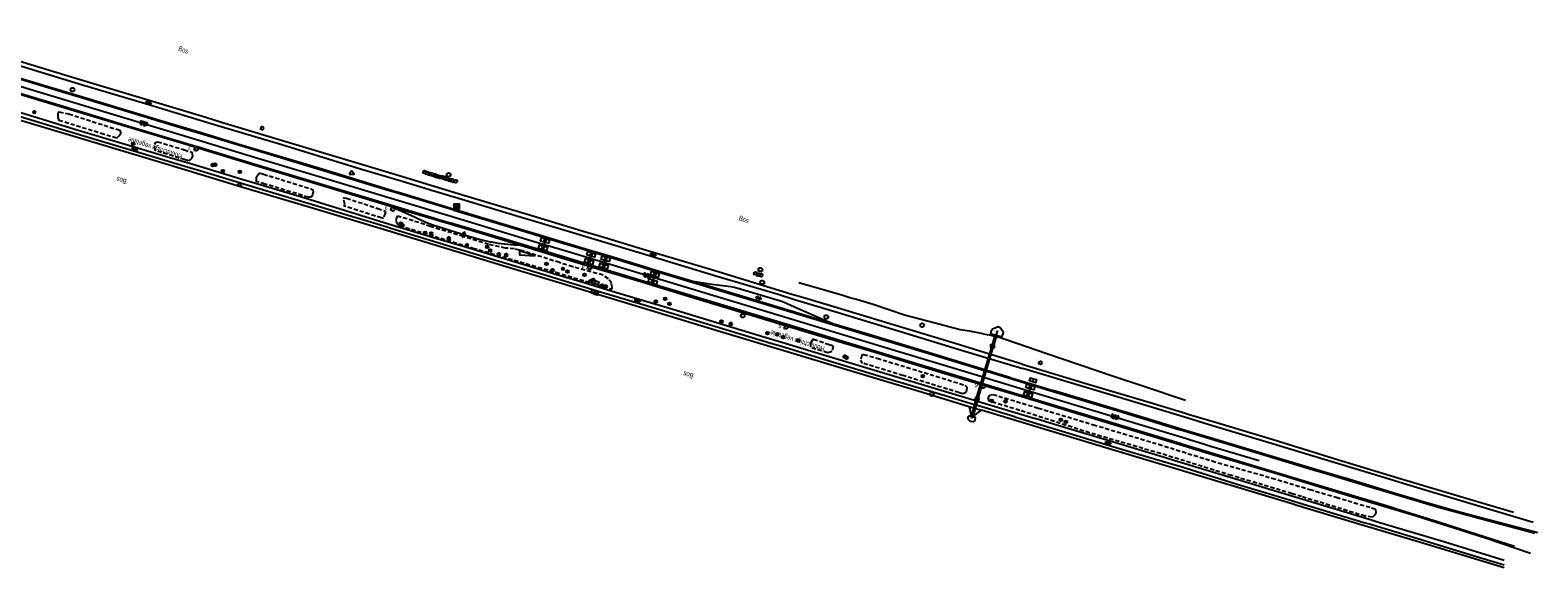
# Model space of a CAD drawing. Header units: metres. Extents: x 814 to 237605, y 2086 to 808797.
# Tile 18 of 57: x 122134 to 122868, y 398818 to 399080. Entities that reach past the tile are written whole.
import ezdxf

# ---------------------------------------------------------------- set-up
doc = ezdxf.new("R2010")
doc.units = ezdxf.units.M
doc.linetypes.add('Houtwal', pattern=[3, 2, -1])
doc.layers.get('0').update_dxf_attribs({"linetype": 'CONTINUOUS'})
for name, color, linetype in [('2602', 126, 'CONTINUOUS'), ('4401', 7, 'CONTINUOUS'), ('4411', 7, 'CONTINUOUS'), ('4504', 7, 'CONTINUOUS'), ('B-AF-CULT-GD', 74, 'Hekwerk'), ('B-AF-FRAST-GD', 47, 'Raster'), ('B-AF-HOUT-GD', 74, 'Houtwal'), ('B-AS-HECT-GD', 9, 'CONTINUOUS'), ('B-BB-BORD-GD', 8, 'CONTINUOUS'), ('B-BP-BOOM-GD', 74, 'CONTINUOUS'), ('B-BW-SIGN-GD', 8, 'CONTINUOUS'), ('B-BW-WEGW-GD', 8, 'CONTINUOUS'), ('B-MK-ASSTRP-GD', 121, 'CONTINUOUS'), ('B-MK-STRP-GD', 121, 'CONTINUOUS'), ('B-OB-OVER-GD', 8, 'CONTINUOUS'), ('B-OB-WEGEN-GD', 8, 'CONTINUOUS'), ('B-TE-OND-GD', 8, 'CONTINUOUS'), ('B-TR-TALB-GD', 72, 'CONTINUOUS'), ('B-TR-TALO-GD', 72, 'CONTINUOUS'), ('B-VH-FPAD-GD', 13, 'CONTINUOUS'), ('B-VH-HALT-GD', 13, 'CONTINUOUS'), ('B-VH-HFDR-GD', 13, 'CONTINUOUS'), ('B-VR-TELK-GD', 214, 'CONTINUOUS'), ('B-VR-TELLUS-GD', 214, 'CONTINUOUS'), ('B-WT-DUIKER-GD', 134, 'CONTINUOUS'), ('B-WT-KOLK-GD', 213, 'CONTINUOUS'), ('L-AR-SYMB-GD', 8, 'CONTINUOUS')]:
    doc.layers.add(name, color=color, linetype=linetype)
doc.linetypes.add('Hekwerk', pattern='A,4,-1,[1,dgnlstyle.shx,S=0.004,R=0,X=0,Y=0],-1', length=6)
doc.linetypes.add('Raster', pattern='A,4,-1,[1,dgnlstyle.shx,S=0.004,R=0,X=0,Y=0],-1', length=6)

# ---------------------------------------------------------------- blocks, each defined once
blk = doc.blocks.new('2901')
for radius in [0.27, 0.18, 0.09]:
    blk.add_circle((0, 0), radius)
blk = doc.blocks.new('3001')
blk.add_line((-0.3, 0), (-0.3, -0.35))
blk.add_circle((0, 0), 0.3)
blk = doc.blocks.new('GV6', base_point=(119086.285987, 398817.713883))
at = {"layer": '4411'}
for points in [[(119086.285987, 398817.682633, 0), (119086.442237, 398817.807633, 0)], [(119086.285987, 398817.745133, 0), (119086.442237, 398817.620133, 0)], [(119086.348487, 398817.620133, 0), (119086.598487, 398817.807633, 0)], [(119086.348487, 398817.807633, 0), (119086.598487, 398817.620133, 0)], [(119086.504737, 398817.807633, 0), (119086.660987, 398817.682633, 0)], [(119086.504737, 398817.620133, 0), (119086.660987, 398817.745133, 0)]]:
    blk.add_polyline3d(points, dxfattribs=at)
blk = doc.blocks.new('2202')
for p, q in [((-0.35, 0), (-0.5, 0)), ((0, 0.35), (0, 0.5)), ((0.35, 0), (0.5, 0)), ((0, -0.35), (0, -0.5))]:
    blk.add_line(p, q)
blk.add_circle((0, 0), 0.35)
blk = doc.blocks.new('GV4', base_point=(119086.285987, 398817.713883))
at = {"layer": '4401'}
for points in [[(119086.285987, 398817.745133, 0), (119086.379737, 398817.807633, 0)], [(119086.285987, 398817.651383, 0), (119086.535987, 398817.807633, 0)], [(119086.285987, 398817.807633, 0), (119086.598487, 398817.620133, 0)], [(119086.285987, 398817.713883, 0), (119086.442237, 398817.620133, 0)], [(119086.348487, 398817.620133, 0), (119086.660987, 398817.807633, 0)], [(119086.410987, 398817.807633, 0), (119086.660987, 398817.651383, 0)], [(119086.504737, 398817.620133, 0), (119086.660987, 398817.713883, 0)], [(119086.567237, 398817.807633, 0), (119086.660987, 398817.745133, 0)]]:
    blk.add_polyline3d(points, dxfattribs=at)
blk = doc.blocks.new('2401')
blk.add_circle((0, 0), 0.375)
blk = doc.blocks.new('2402')
for q in [(0, 0.49), (-0.5, -0.01), (0.5, -0.01), (0, -0.51)]:
    blk.add_line((0, -0.01), q)
at = {"flags": 128}
blk.add_lwpolyline([(0, -0.51), (-0.5, -0.51), (-0.5, -0.01), (-0.5, 0.49), (0, 0.49), (0.5, 0.49), (0.5, -0.01), (0.5, -0.51)], close=True, dxfattribs=at)
for points in [[(-0.35, 0.34), (0, -0.01), (0.36, -0.37)], [(0.36, 0.34), (0, -0.01), (-0.35, -0.37)]]:
    blk.add_lwpolyline(points, dxfattribs=at)
blk = doc.blocks.new('2301')
at = {"flags": 128}
blk.add_lwpolyline([(-0.5, -0.27), (0.5, -0.27), (0, 0.43), (-0.5, -0.27)], dxfattribs=at)
blk = doc.blocks.new('2601')
blk.add_line((0, -0.31), (0, 0.31))
at = {"flags": 128}
blk.add_lwpolyline([(0, -0.31), (-0.62, -0.31), (-0.62, 0.31), (0, 0.31), (0.62, 0.31), (0.62, -0.31)], close=True, dxfattribs=at)
blk = doc.blocks.new('2602', base_point=(119086.285987, 398817.713883))
at = {"layer": '2602'}
for points in [[(119086.285987, 398817.713883, 0), (119085.785987, 398818.213883, 0), (119083.985987, 398818.213883, 0), (119083.985987, 398819.713883, 0), (119085.785987, 398819.713883, 0), (119085.785987, 398818.213883, 0)], [(119090.035987, 398817.713883, 0), (119089.535987, 398818.213883, 0), (119087.735987, 398818.213883, 0), (119087.735987, 398819.713883, 0), (119089.535987, 398819.713883, 0), (119089.535987, 398818.213883, 0)], [(119086.285987, 398817.713883, 0), (119085.785987, 398817.214122, 0), (119085.785987, 398815.713883, 0), (119083.985987, 398815.713883, 0), (119083.985987, 398817.213883, 0), (119085.785987, 398817.214122, 0)], [(119090.510987, 398817.713883, 0), (119090.035987, 398817.713883, 0), (119086.285987, 398817.713883, 0)], [(119090.035987, 398817.713883, 0), (119089.535987, 398817.213883, 0), (119089.535987, 398815.713883, 0), (119087.735987, 398815.713883, 0), (119087.735987, 398817.213883, 0), (119089.535987, 398817.213883, 0)]]:
    blk.add_polyline3d(points, dxfattribs=at)
blk = doc.blocks.new('3002')
for p, q in [((-0.38, 0), (-0.38, -0.35)), ((0.38, 0), (0.38, -0.35))]:
    blk.add_line(p, q)
blk.add_circle((0, 0), 0.375)
blk = doc.blocks.new('3602')
at = {"flags": 128}
blk.add_lwpolyline([(-0.31, 0), (-0.31, 0.31), (0, 0.31), (0.31, 0.31), (0.31, 0), (0.31, -0.31), (0, -0.31), (-0.31, -0.31)], close=True, dxfattribs=at)

msp = doc.modelspace()

# ---------------------------------------------------------------- linework, layer by layer
at = {"layer": 'B-AF-CULT-GD'}
msp.add_lwpolyline([(122246.033219, 399010.00254), (122245.417, 399009.634), (122244.158, 399007.778), (122244.170284, 399005.947373)], dxfattribs=at)
msp.add_lwpolyline([(122379.888, 398969.75), (122372.298, 398972.141), (122372.298, 398970.194)], close=True, dxfattribs=at)
at = {"layer": 'B-AF-FRAST-GD'}
for points in [[(122074.237776, 399052.50403), (122102.264625, 399043.963802), (122134.304729, 399034.285497)], [(122134.304729, 399034.285497), (122167.893064, 399024.319973), (122201.951904, 399013.996076), (122236.557615, 399003.526148), (122270.420132, 398993.35387), (122306.076375, 398982.626524), (122337.521923, 398973.096859)], [(122337.521923, 398973.096859), (122365.805445, 398964.512673), (122387.824665, 398957.842473), (122402.253313, 398953.471657), (122432.292936, 398944.350284), (122467.997981, 398933.555138), (122504.228292, 398922.694426), (122536.44423, 398912.954282), (122566.776661, 398903.727111), (122591.1151, 398896.378603)], [(122598.027004, 398931.790095), (122591.34048, 398932.940092), (122586.842937, 398933.713835), (122573.988823, 398937.021893), (122559.713883, 398940.797847), (122544.434978, 398945.962962), (122536.266906, 398948.394087), (122533.116055, 398949.306038), (122529.650045, 398950.30218), (122522.387964, 398952.424851), (122508.307857, 398956.479084)], [(122598.027004, 398931.790095), (122600.933103, 398931.224969), (122601.546253, 398931.066999), (122606.872659, 398929.694726), (122607.690034, 398929.48414), (122615.370838, 398926.835087), (122628.445862, 398922.371071), (122661.447091, 398911.141184), (122675.274996, 398906.54194), (122696.53411, 398899.374854)], [(122591.1151, 398896.378603), (122593.825697, 398895.560208), (122597.116543, 398894.566622)], [(122591.1151, 398896.378603), (122592.091126, 398891.957056), (122592.705139, 398891.749064), (122593.216164, 398891.575959), (122594.707474, 398892.719439), (122597.116543, 398894.566622)], [(122851.622416, 398817.713883), (122810.417725, 398830.152255), (122779.162167, 398839.567553), (122750.234543, 398848.304104), (122748.904383, 398848.703638), (122718.701078, 398857.775655), (122686.922116, 398867.385414), (122656.101299, 398876.715776), (122624.449743, 398886.211541), (122597.116543, 398894.566622)]]:
    msp.add_lwpolyline(points, dxfattribs=at)
at = {"layer": 'B-AF-HOUT-GD'}
for points in [[(122148.251, 399039.84), (122147.632439, 399038.795573), (122147.632439, 399037.074992), (122147.995639, 399035.709359)], [(122148.251, 399039.84), (122152.940122, 399038.812098), (122177.790105, 399030.853989)], [(122170.083163, 399028.878239), (122147.995639, 399035.709359)], [(122176.140771, 399027.025751), (122170.083163, 399028.878239)], [(122177.790105, 399030.853989), (122178.166457, 399029.358911), (122177.596975, 399028.242727), (122176.140771, 399027.025751)], [(122211.123072, 399015.952248), (122209.516106, 399016.438749), (122194.976984, 399021.067037), (122194.754646, 399023.933278), (122195.126646, 399024.872278), (122196.113948, 399025.283766)], [(122196.113948, 399025.283766), (122209.165183, 399021.331918), (122212.82179, 399020.20826)], [(122212.82179, 399020.20826), (122213.145, 399018.248), (122212.440987, 399016.950669), (122211.123072, 399015.952248)], [(122246.033219, 399010.00254), (122247.646687, 399009.506729), (122270.792661, 399002.308351), (122271.649105, 399001.878452), (122271.942658, 399000.858468), (122271.585775, 398999.428701), (122271.225539, 398998.783108), (122270.829914, 398998.334956), (122270.283041, 398998.216119), (122269.566295, 398998.253), (122248.398823, 399004.667204), (122244.170284, 399005.947373)], [(122515.458, 398929.074), (122515.075, 398928.913), (122513.945579, 398927.15244), (122514.023942, 398924.953052)], [(122522.387305, 398922.51269), (122514.023942, 398924.953052)], [(122515.458, 398929.074), (122522.629363, 398926.676762), (122524.17283, 398926.231677)], [(122524.17283, 398926.231677), (122524.945, 398925.549), (122524.319, 398923.167), (122523.561, 398922.859), (122522.387305, 398922.51269)], [(122539.843844, 398921.712676), (122538.924, 398921.277), (122538.315, 398918.937), (122539.260573, 398917.445101)], [(122539.843844, 398921.712676), (122546.384049, 398919.826698), (122572.142942, 398911.939141), (122589.121697, 398906.698402), (122589.972554, 398905.759629), (122589.875696, 398904.319059), (122589.684961, 398903.527808), (122589.22228, 398902.925428), (122588.286487, 398902.491059), (122586.306123, 398903.061774), (122558.999745, 398911.394131), (122539.260573, 398917.445101)]]:
    msp.add_lwpolyline(points, dxfattribs=at)
for points in [[(122303.31221, 398992.829722), (122306.6795, 398991.557163), (122306.924624, 398991.367545), (122306.980876, 398990.528983), (122306.042848, 398988.145542), (122305.545149, 398988.064703), (122304.995669, 398988.184285), (122287.192879, 398993.891802), (122287.027103, 398994.410735), (122287.320656, 398994.947922), (122286.485446, 398997.721773), (122286.793528, 398997.920331), (122288.084713, 398997.775045)], [(122317.602796, 398987.785679), (122312.859011, 398988.964361), (122312.423525, 398988.153737), (122312.150089, 398986.63978), (122312.725273, 398985.306871), (122313.966913, 398984.388959), (122349.544925, 398973.502543), (122389.611184, 398961.79651), (122390.040693, 398961.671021), (122417.175335, 398953.465324), (122417.471869, 398954.323259), (122417.020736, 398956.339758), (122415.542541, 398958.542522), (122412.989599, 398960.352268), (122398.195354, 398964.361798), (122391.701529, 398966.422995), (122374.123646, 398972.002369), (122372.312782, 398972.522047), (122369.805289, 398973.064822), (122365.515245, 398973.486525), (122357.274157, 398975.231823), (122344.991875, 398979.116928), (122328.994361, 398983.964276)], [(122615.809305, 398894.429531), (122600.853382, 398898.953524), (122600.38921, 398900.590044), (122601.210264, 398901.88272), (122602.703361, 398902.219113), (122624.771235, 398895.538178), (122651.635421, 398887.449827), (122683.37564, 398877.887752), (122709.407223, 398869.774815), (122738.570286, 398861.43687), (122756.967911, 398855.936384), (122769.846333, 398852.086019), (122788.611366, 398846.4843), (122788.944407, 398846.091654), (122789.105339, 398844.508033), (122788.680656, 398843.485069), (122787.435292, 398842.392069), (122783.969281, 398842.880827), (122753.025904, 398852.40052), (122748.386053, 398853.827965), (122718.974887, 398862.681117), (122684.429897, 398873.361897), (122649.833498, 398883.456689)]]:
    msp.add_lwpolyline(points, close=True, dxfattribs=at)
at = {"layer": 'B-MK-ASSTRP-GD'}
for points in [[(122079.751206, 399067.253199), (122103.933928, 399059.931141), (122120.605744, 399054.903642), (122137.243984, 399049.886268), (122152.716977, 399045.162973)], [(122152.716977, 399045.162973), (122174.76697, 399038.52376), (122206.025509, 399029.057052), (122216.217066, 399025.990492), (122240.138364, 399018.79276), (122276.342598, 399007.889953), (122312.008706, 398997.1164), (122323.27455, 398993.713361), (122345.284683, 398987.081971)], [(122345.284683, 398987.081971), (122379.447458, 398976.76478), (122394.336568, 398972.25503), (122407.840673, 398968.164783), (122416.401593, 398965.571773), (122450.786395, 398955.181566), (122485.181628, 398944.805887), (122503.450009, 398939.300296), (122519.457651, 398934.47603), (122553.768692, 398924.043354), (122596.792815, 398911.056247)], [(122596.792815, 398911.056247), (122599.28928, 398910.29792), (122633.991701, 398899.756696), (122671.740068, 398888.325271), (122694.816862, 398881.322468), (122709.354324, 398876.910981), (122732.380344, 398869.955119)]]:
    msp.add_lwpolyline(points, dxfattribs=at)
at = {"layer": 'B-MK-STRP-GD'}
for points in [[(122340.397102, 398991.922614), (122312.942518, 399000.207808), (122308.427406, 399001.570371), (122273.673055, 399012.071591), (122242.003617, 399021.631059), (122217.162546, 399029.132746), (122209.404719, 399031.475511), (122177.896959, 399040.977236), (122145.009351, 399050.887999), (122121.537139, 399057.992265), (122113.55449, 399060.408351), (122095.746857, 399065.79065), (122082.740379, 399069.770378)], [(122077.522365, 399064.467054), (122092.38441, 399060.095426), (122119.674555, 399051.815704), (122120.378477, 399051.602137), (122150.09549, 399042.592895), (122180.559051, 399033.429798), (122207.61211, 399025.287431), (122215.306961, 399022.965804), (122215.403182, 399022.936773), (122243.045581, 399014.596593), (122274.966476, 399004.918289), (122303.719757, 398996.260342), (122311.080917, 398994.044932), (122333.078024, 398987.424698), (122338.99155, 398985.659283)], [(122340.397102, 398991.922614), (122369.503913, 398983.137262), (122395.680116, 398975.228654), (122405.590428, 398972.234454), (122408.781317, 398971.270354), (122441.786466, 398961.29812), (122476.829154, 398950.729471), (122504.378906, 398942.382518), (122508.646486, 398941.089537), (122539.668841, 398931.717825), (122573.122321, 398921.585035), (122599.158985, 398913.699325), (122599.788694, 398913.508606)], [(122597.33625, 398907.499996), (122563.010393, 398917.897743), (122533.002807, 398926.96957), (122502.634985, 398936.191526), (122502.523276, 398936.225257), (122470.186962, 398945.989412), (122442.006258, 398954.477486), (122407.755194, 398964.840871), (122406.911313, 398965.096466), (122393.0052, 398969.308362), (122370.953796, 398975.987312), (122340.054748, 398985.322144), (122338.99155, 398985.659283)], [(122856.584875, 398828.041878), (122838.269858, 398834.039595), (122819.667993, 398839.971747), (122798.729999, 398846.499574), (122796.386062, 398847.211701), (122769.302068, 398855.44027), (122759.663917, 398858.354622), (122732.153474, 398866.673138), (122695.21573, 398877.811756), (122693.875064, 398878.218898), (122665.908871, 398886.711847), (122633.6866, 398896.497067), (122598.346494, 398907.194204), (122597.33625, 398907.499996)], [(122599.788694, 398913.508606), (122600.224349, 398913.376229), (122630.474282, 398904.184576), (122664.19561, 398893.976908), (122693.236856, 398885.184478), (122695.758419, 398884.42524), (122723.904191, 398875.950601), (122756.072817, 398866.272297), (122765.370728, 398863.473464), (122786.317704, 398857.16806), (122798.353282, 398853.576628), (122819.640426, 398847.224515), (122838.769419, 398842.010971), (122854.460715, 398837.869939), (122866.568653, 398834.682953)]]:
    msp.add_lwpolyline(points, dxfattribs=at)
at = {"layer": 'B-TR-TALB-GD'}
for points in [[(122602.539075, 398931.356099), (122601.73702, 398931.449976), (122601.814134, 398933.144983), (122602.590857, 398934.213024), (122604.143931, 398934.822109), (122605.318887, 398935.227048), (122606.237171, 398934.876871), (122607.164023, 398933.624056), (122607.675133, 398932.814923), (122607.571943, 398931.629908), (122606.962113, 398930.093971), (122606.141059, 398930.33984)], [(122593.425153, 398891.359892), (122594.093842, 398891.084966), (122593.976123, 398889.446955), (122593.054859, 398888.856124), (122591.957016, 398889.034938), (122591.111002, 398889.609006), (122590.579031, 398890.336182), (122590.846879, 398891.368833), (122591.207115, 398891.816985), (122591.997994, 398891.751048)]]:
    msp.add_lwpolyline(points, close=True, dxfattribs=at)
at = {"layer": 'B-TR-TALO-GD'}
for points in [[(122604.320882, 398931.281966), (122605.132995, 398933.321935)], [(122592.287822, 398890.536975), (122592.585845, 398891.181823)]]:
    msp.add_lwpolyline(points, dxfattribs=at)
at = {"layer": 'B-VH-FPAD-GD'}
for points in [[(122078.075943, 399077.704501), (122093.85143, 399072.913778), (122123.368748, 399064.066109), (122125.261215, 399063.498851), (122157.915992, 399053.494212), (122190.229533, 399043.874395), (122218.985721, 399035.191976), (122222.755415, 399034.053784), (122256.541563, 399023.856175), (122294.896034, 399012.161371), (122314.751458, 399006.196346), (122330.658076, 399001.417634), (122342.570064, 398997.849551)], [(122342.471344, 398999.891382), (122315.345051, 399008.16145), (122301.959929, 399012.24221), (122265.034852, 399023.362201), (122227.291701, 399034.70869), (122219.544812, 399037.050087), (122190.337939, 399045.877483), (122158.454296, 399055.441049), (122130.692315, 399063.872498), (122124.783633, 399065.66697), (122123.929298, 399065.924964), (122090.696481, 399075.960693), (122078.62058, 399079.642397)], [(122345.85577, 398971.925255), (122309.677241, 398983.095538), (122307.930708, 398983.616088), (122277.508614, 398992.683318), (122247.163144, 399001.883295), (122215.007183, 399011.638713), (122212.153827, 399012.486522), (122185.727892, 399020.338383), (122156.920594, 399028.910276), (122124.994484, 399038.664949), (122116.49199, 399041.261921), (122095.344526, 399047.721129), (122070.416373, 399055.308801)], [(122070.778472, 399057.243717), (122098.207784, 399048.775759), (122117.082894, 399043.221431), (122129.536358, 399039.556783), (122155.881611, 399031.473276), (122177.041632, 399025.088501), (122203.720671, 399017.171141), (122212.742453, 399014.442794), (122236.215261, 399007.344198), (122267.825467, 398997.917351), (122294.900132, 398989.461687), (122308.455666, 398985.353974), (122331.495521, 398978.372243), (122345.947412, 398974.074003)], [(122616.93993, 398916.982066), (122602.642555, 398921.337129), (122601.506416, 398921.683203), (122593.766762, 398924.040746), (122584.310857, 398926.921141), (122552.09641, 398936.718282), (122525.257928, 398944.889333), (122506.78368, 398950.361921), (122506.503699, 398950.444859), (122498.465268, 398952.826064), (122465.28746, 398962.987539), (122434.642849, 398972.174105), (122411.196287, 398979.243467), (122404.979853, 398981.117782), (122399.130892, 398982.86613), (122378.762816, 398988.954478), (122342.471344, 398999.891382)], [(122342.570064, 398997.849551), (122372.601119, 398988.761705), (122398.290553, 398981.006238), (122404.162524, 398979.23353), (122410.607323, 398977.298981), (122433.801306, 398970.336792), (122467.860518, 398960.022208), (122498.133717, 398950.962302), (122506.2215, 398948.496523), (122527.39699, 398942.040604), (122557.722716, 398932.909545), (122585.789425, 398924.293694), (122600.935774, 398919.742386), (122602.055894, 398919.405802), (122617.267756, 398914.834809)], [(122345.947412, 398974.074003), (122382.562918, 398963.027027), (122389.256345, 398961.011158), (122404.301477, 398956.479993), (122417.415989, 398952.530276), (122446.870742, 398943.722945), (122487.932382, 398931.271162), (122499.9451, 398927.67048), (122519.783987, 398921.723988), (122552.696926, 398911.781561), (122587.851373, 398901.217755), (122594.86667, 398899.100674), (122595.802237, 398898.818338), (122623.227848, 398890.541818)], [(122613.37371, 398891.267132), (122595.173359, 398896.748029), (122594.256153, 398897.024239), (122579.524232, 398901.460644), (122550.91959, 398910.000127), (122524.585513, 398917.904076), (122499.332596, 398925.638102), (122494.659139, 398927.069407), (122467.358721, 398935.363021), (122440.583942, 398943.461057), (122411.776272, 398952.070203), (122403.706242, 398954.514802), (122388.414139, 398959.147134), (122386.912567, 398959.601995), (122359.16586, 398967.87363), (122345.85577, 398971.925255)], [(122616.93993, 398916.982066), (122649.130909, 398907.262411), (122679.286389, 398898.184996), (122694.818242, 398893.502679), (122698.203368, 398892.482244), (122711.041881, 398888.612118), (122739.218487, 398880.201157), (122770.997076, 398870.407742), (122772.569197, 398869.930278), (122794.063418, 398863.402338), (122798.232673, 398862.136107), (122828.782289, 398852.907446), (122856.182544, 398844.792273)], [(122865.777402, 398839.796286), (122833.291752, 398849.552822), (122813.203945, 398855.592855), (122800.387753, 398859.446448), (122793.489489, 398861.545397), (122770.888089, 398868.422373), (122769.362046, 398868.886706), (122738.756923, 398878.186148), (122709.619565, 398886.919719), (122697.625076, 398890.576558), (122678.345008, 398896.454599), (122648.621289, 398905.439999), (122617.267756, 398914.834809)], [(122613.37371, 398891.267132), (122638.008309, 398883.815807), (122666.452391, 398875.22864), (122690.799431, 398868.083563), (122693.234248, 398867.369023), (122721.580355, 398858.54828), (122745.505286, 398851.335373), (122750.240452, 398849.902053), (122783.366529, 398839.87489), (122786.500987, 398838.934142), (122807.541801, 398832.619142), (122836.434035, 398823.802497), (122851.601927, 398819.163393)], [(122851.54791, 398821.358334), (122822.181819, 398830.35342), (122790.450914, 398839.870047), (122787.102223, 398840.879436), (122753.060548, 398851.14054), (122751.986841, 398851.468511), (122719.812332, 398861.296427), (122691.341334, 398869.869333), (122687.29539, 398871.087607), (122661.49403, 398878.955793), (122632.765708, 398887.583565), (122623.227848, 398890.541818)]]:
    msp.add_lwpolyline(points, dxfattribs=at)
at = {"layer": 'B-VH-HALT-GD'}
for points in [[(122343.5107, 398980.375704), (122330.048618, 398984.645632), (122326.679093, 398985.964757), (122319.406582, 398989.331674), (122310.922605, 398993.005183), (122310.822395, 398993.509587)], [(122343.5107, 398980.375704), (122353.351054, 398977.690515), (122358.055723, 398976.539027), (122358.607811, 398976.44962), (122361.878989, 398975.920257), (122369.75388, 398975.006443), (122372.275529, 398975.047049)], [(122524.778483, 398936.639306), (122519.427476, 398938.934457), (122504.726736, 398945.377347), (122499.976245, 398947.399062), (122499.376101, 398947.612521), (122488.397298, 398950.824839), (122476.989342, 398954.280418), (122476.19958, 398954.411921), (122475.204928, 398954.55907), (122465.953914, 398955.699753), (122456.69396, 398957.154107)]]:
    msp.add_lwpolyline(points, dxfattribs=at)
at = {"layer": 'B-VH-HFDR-GD'}
for points in [[(122340.423924, 398992.327553), (122313.371239, 399000.535485), (122313.069263, 399000.627399), (122274.575693, 399012.34391), (122235.140142, 399024.136689), (122217.290399, 399029.557661), (122197.09487, 399035.691049), (122162.76632, 399046.034318), (122127.57462, 399056.635749), (122121.665993, 399058.419561), (122095.568416, 399066.298407), (122079.659936, 399071.129364)], [(122076.556024, 399064.217832), (122092.834053, 399059.360799), (122119.532755, 399051.345478), (122122.093973, 399050.576564), (122152.069521, 399041.513678), (122185.087142, 399031.518352), (122214.939011, 399022.57393), (122215.168095, 399022.50429), (122247.258139, 399012.749222), (122280.136061, 399002.832871), (122306.831119, 398994.773578), (122310.822395, 398993.509587), (122310.911193, 398993.483057), (122339.114112, 398985.056904)], [(122610.947056, 398910.468396), (122600.331998, 398913.730618), (122599.264632, 398914.058641), (122573.288096, 398922.041756), (122541.878683, 398931.508463), (122524.778483, 398936.639306), (122504.488679, 398942.74676), (122492.169155, 398946.455073), (122467.957748, 398953.805443), (122456.69396, 398957.154107), (122438.717199, 398962.609794), (122432.421831, 398964.520123), (122417.678995, 398969.023254), (122408.899664, 398971.66108), (122407.636678, 398972.040555), (122395.840974, 398975.584676), (122395.748211, 398975.612548), (122385.203031, 398978.785377), (122367.412908, 398984.138247), (122340.423924, 398992.327553)], [(122339.114112, 398985.056904), (122354.761822, 398980.431211), (122372.275529, 398975.047049), (122392.775039, 398968.798955), (122400.842918, 398966.339928), (122406.749724, 398964.562974), (122412.772196, 398962.751225), (122431.308342, 398957.174968), (122436.628452, 398955.553384), (122458.759926, 398948.807647), (122485.741017, 398940.56468), (122502.336415, 398935.605223), (122512.45869, 398932.580229), (122544.781057, 398922.882926), (122578.853307, 398912.611928), (122597.213423, 398907.082249), (122598.220365, 398906.778979), (122613.108097, 398902.295109)], [(122610.947056, 398910.468396), (122621.367691, 398907.317156), (122632.085098, 398904.076171)], [(122613.108097, 398902.295109), (122641.850946, 398893.595439), (122672.31041, 398884.335112), (122693.756478, 398877.828113), (122706.449343, 398873.976942), (122741.442485, 398863.455605), (122759.317389, 398858.043797), (122786.562829, 398849.794965), (122796.267288, 398846.827408), (122808.313681, 398843.143702), (122812.773226, 398841.780003), (122827.25492, 398837.158781), (122842.9749, 398832.104307), (122864.489569, 398824.874263)], [(122867.995812, 398834.765282), (122837.125449, 398842.949745), (122828.725664, 398845.155861), (122825.094624, 398846.099105), (122811.094086, 398850.179198), (122807.310833, 398851.281729), (122798.477143, 398853.97738), (122775.89397, 398860.868763), (122765.81302, 398863.870187), (122739.081768, 398871.82894), (122708.43902, 398881.016251), (122695.885108, 398884.842728), (122678.014947, 398890.289616), (122632.085098, 398904.076171)]]:
    msp.add_lwpolyline(points, dxfattribs=at)
at = {"layer": 'B-WT-DUIKER-GD'}
msp.add_lwpolyline([(122603.848858, 398931.370452), (122602.14457, 398925.929339), (122594.481216, 398899.898341), (122592.103985, 398891.315283), (122593.067704, 398891.048364), (122595.442784, 398899.623659), (122603.10143, 398925.638661), (122604.803142, 398931.071548)], close=True, dxfattribs=at)

# ---------------------------------------------------------------- block references
at = {"layer": 'B-AS-HECT-GD', "xscale": 2.5, "yscale": 2.5, "zscale": 2.5}
for p in [(122214.96397, 399021.825891), (122310.582859, 398992.396098), (122406.567944, 398963.96282), (122502.174167, 398935.066861), (122598.019926, 398906.11912)]:
    msp.add_blockref('2202', p, dxfattribs=at)
at = {"layer": 'B-BB-BORD-GD', "xscale": 2.5, "yscale": 2.5, "zscale": 2.5}
for p in [(122154.743441, 399050.652416), (122337.825907, 399009.162885), (122480.955658, 398940.5788), (122521.629123, 398939.93954), (122568.314, 398935.898), (122572.943134, 398902.316716)]:
    msp.add_blockref('2401', p, dxfattribs=at)
at = {"layer": 'B-BP-BOOM-GD', "xscale": 2.5, "yscale": 2.5, "zscale": 2.5}
for p in [(122136.131984, 399039.639857), (122184.275029, 399024.236154), (122223.012832, 399013.936099), (122224.239943, 399014.098894), (122227.885139, 399010.955122), (122236.217869, 399010.612023), (122314.562959, 398985.455882), (122315.41307, 398984.562185), (122326.420186, 398980.887931), (122329.331127, 398980.544087), (122337.889982, 398978.215035), (122346.746115, 398974.939015), (122356.545118, 398974.060964), (122358.025921, 398972.251963), (122362.213147, 398970.438865), (122365.841953, 398970.090922), (122385.393021, 398965.752822), (122388.336001, 398962.647047), (122393.469078, 398963.417065), (122395.699037, 398962.122154), (122403.898028, 398960.464027), (122408.135173, 398958.023962), (122406.884966, 398957.338881), (122412.545172, 398955.229994), (122414.309842, 398954.680887), (122438.697828, 398947.505977), (122443.270994, 398948.785987), (122445.297924, 398946.358961), (122470.669014, 398937.75503), (122475.188164, 398936.508175), (122493.027089, 398932.009142), (122497.79397, 398931.357962), (122500.580115, 398930.039954), (122507.89286, 398928.505879), (122530.687911, 398920.576971), (122531.476183, 398920.099017), (122568.621797, 398911.114361), (122602.228014, 398899.118927), (122608.812092, 398898.83506), (122635.782821, 398889.855992), (122638.2661, 398888.815891)]:
    msp.add_blockref('2901', p, dxfattribs=at)
at = {"layer": 'B-BW-SIGN-GD', "xscale": 2.5, "yscale": 2.5, "zscale": 2.5}
msp.add_blockref('2402', (122341.679734, 398993.727807), dxfattribs=at)
at = {"layer": 'B-BW-WEGW-GD', "xscale": 2.5, "yscale": 2.5, "zscale": 2.5}
msp.add_blockref('2301', (122290.598912, 399010.093835), dxfattribs=at)
at = {"layer": 'B-OB-OVER-GD', "xscale": 2.5, "yscale": 2.5, "zscale": 2.5}
for p in [(122247.034, 399031.907), (122326.118065, 399010.489833), (122327.417073, 399010.042053), (122328.766001, 399009.549942), (122236.072955, 399004.280892), (122329.999817, 399009.213176), (122331.225065, 399008.827981), (122332.391081, 399008.42416), (122333.59584, 399008.149978), (122334.739876, 399007.904854), (122335.959909, 399007.537913), (122337.277917, 399007.07784), (122338.570965, 399006.698978), (122339.678866, 399006.393876), (122341.243116, 399006.000113), (122487.128092, 398961.133089), (122488.573877, 398960.569825), (122489.866925, 398960.294154), (122625.835178, 398917.568427)]:
    msp.add_blockref('3001', p, dxfattribs=at)
at = {"layer": 'B-OB-WEGEN-GD', "xscale": 2.5, "yscale": 2.5, "zscale": 2.5}
for p in [(122489.50818, 398962.968167), (122490.398152, 398956.78493)]:
    msp.add_blockref('3002', p, dxfattribs=at)
at = {"layer": 'B-VR-TELK-GD', "xscale": 2.5, "yscale": 2.5, "zscale": 2.5}
for p, rotation in [((122408.908916, 398951.834392), 339.5938380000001), ((122409.172294, 398956.78046), 341.065548), ((122622.234685, 398909.10345), 163.413205)]:
    msp.add_blockref('2601', p, dxfattribs=dict(at, rotation=rotation))
at = {"layer": 'B-VR-TELLUS-GD'}
for p, rotation in [((122384.10492, 398974.963958), 73.967629), ((122406.538739, 398968.196739), 73.788637), ((122413.881846, 398966.945843), 255.196751), ((122437.778064, 398959.357054), 253.183204), ((122620.269604, 398903.551375), 73.743524)]:
    msp.add_blockref('2602', p, dxfattribs=dict(at, rotation=rotation))
at = {"layer": 'B-WT-KOLK-GD', "xscale": 2.5, "yscale": 2.5, "zscale": 2.5}
for p, rotation in [((122602.549, 398925.688), 358.994914), ((122595.011, 398899.795), 156.370624)]:
    msp.add_blockref('3602', p, dxfattribs=dict(at, rotation=rotation))
at = {"layer": 'L-AR-SYMB-GD'}
for name, p, xscale, yscale, zscale, rotation in [('GV6', (122190.264178, 399044.86793), 8, 8, 8, 339.706548), ('GV4', (122187.495169, 399034.782079), 10, 11.5, 10, 342.747349), ('GV6', (122183.55493, 399022.209969), 7.999999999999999, 7.999999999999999, 7.999999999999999, 341.480668), ('GV6', (122345.495907, 398981.441137), 8, 8, 8, 254.48732), ('GV6', (122435.884861, 398970.745828), 8, 8, 8, 344.487322), ('GV4', (122432.671053, 398960.652899), 10, 11.5, 10, 343.552944), ('GV6', (122428.210018, 398948.33709), 8, 8, 8, 344.48732), ('GV6', (122490.088952, 398948.715952), 8, 8, 8, 165.813525), ('GV4', (122660.371972, 398891.809907), 10, 11.5, 10, 343.902906), ('GV6', (122657.370133, 398879.057866), 8, 8, 8, 343.863765)]:
    msp.add_blockref(name, p, dxfattribs=dict(at, xscale=xscale, yscale=yscale, zscale=zscale, rotation=rotation))

# ---------------------------------------------------------------- texts
at = {"layer": '4504', "width": 0.68}
for s, rotation, p in [('8.2', 160.722684, (122215.302971, 399022.723686)), ('8.3', 163.990889, (122311.023188, 398993.80314)), ('8.4', 162.332983, (122406.747875, 398964.914632)), ('8.5', 162.105114, (122502.532046, 398936.000809)), ('8.6', 163.540834, (122598.177878, 398907.167416))]:
    msp.add_text(s, height=2.5, rotation=rotation, dxfattribs=at).set_placement(p)
at = {"layer": 'B-TE-OND-GD', "width": 0.68}
for s, rotation, p in [('Bos', 340.974409, (122206.008372, 399069.681343)), ('Houtachtige vegetatie', 162.039681, (122208.345619, 399019.058001)), ('Bos', 163.22364, (122181.253073, 399006.944847)), ('Bos', 340.114843, (122478.840066, 398987.123322)), ('Houtachtige vegetatie', 162.419262, (122520.999921, 398925.323736)), ('Bos', 163.22364, (122457.206187, 398912.180167))]:
    msp.add_text(s, height=2.5, rotation=rotation, dxfattribs=at).set_placement(p)

doc.saveas('drawing.dxf')
